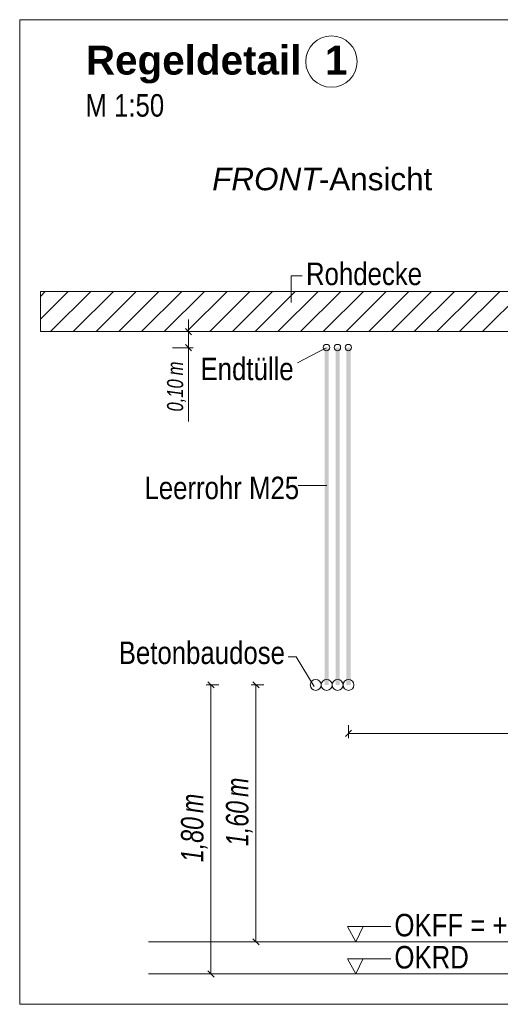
# Model space of a CAD drawing. Extents: x -620 to 300, y 62 to 1107.
# Tile 253 of 256: x 143 to 172, y 881 to 942. Entities that reach past the tile are written whole.
import ezdxf
from ezdxf.lldxf.tags import DXFTag

# ---------------------------------------------------------------- set-up
doc = ezdxf.new("R2010")
doc.units = 0
doc.layers.get('0').update_dxf_attribs({"lineweight": 35})
for name, color, linetype, lineweight, true_color in [('E_Aussparung Bemaßung-A06G9GDC8I', 5, 'Continuous', 9, 0x0000ff), ('E_Betonbaudose', 1, 'Continuous', 13, 0xff0000), ('E_Detail_Beschriftung', 7, 'Continuous', 13, 0x009900), ('E_Detail_Wandschraffur', 7, 'Continuous', 5, 0xc0c0c0), ('E_Leerrohr Beschriftung', 1, 'Continuous', 9, 0xff0000)]:
    doc.layers.add(name, color=color, linetype=linetype, lineweight=lineweight, true_color=true_color)
doc.layers.add('E_Detail_Linie_Text_Bem', color=7, linetype='Continuous', lineweight=13)
doc.styles.get("Standard").update_dxf_attribs({"font": 'ARIALN.TTF'})
tags = doc.linetypes.add('fein_strichliert', pattern=[4, 1, -2, 1]).pattern_tags.tags
tags[8:9] = [DXFTag(74, 4), DXFTag(75, 0), DXFTag(340, '0'), DXFTag(46, 0.0), DXFTag(50, 0.0), DXFTag(44, 0.0), DXFTag(45, 0.0)]
tags[6:7] = [DXFTag(74, 4), DXFTag(75, 0), DXFTag(340, '0'), DXFTag(46, 0.0), DXFTag(50, 0.0), DXFTag(44, 0.0), DXFTag(45, 0.0)]
tags[4:5] = [DXFTag(74, 4), DXFTag(75, 0), DXFTag(340, '0'), DXFTag(46, 0.0), DXFTag(50, 0.0), DXFTag(44, 0.0), DXFTag(45, 0.0)]
tags = doc.linetypes.add('fein_strichliert-A06G9GDB8I', pattern=[4, 1, -2, 1]).pattern_tags.tags
tags[8:9] = [DXFTag(74, 4), DXFTag(75, 0), DXFTag(340, '0'), DXFTag(46, 0.0), DXFTag(50, 0.0), DXFTag(44, 0.0), DXFTag(45, 0.0)]
tags[6:7] = [DXFTag(74, 4), DXFTag(75, 0), DXFTag(340, '0'), DXFTag(46, 0.0), DXFTag(50, 0.0), DXFTag(44, 0.0), DXFTag(45, 0.0)]
tags[4:5] = [DXFTag(74, 4), DXFTag(75, 0), DXFTag(340, '0'), DXFTag(46, 0.0), DXFTag(50, 0.0), DXFTag(44, 0.0), DXFTag(45, 0.0)]

# ---------------------------------------------------------------- blocks, each defined once
blk = doc.blocks.new('Referenz-A06G9GDJ8I')
at = {"layer": 'E_Aussparung Bemaßung-A06G9GDC8I', "linetype": 'Continuous', "ltscale": 0.13}
for p, q in [((152.859, 922.835), (153.241, 922.453)), ((153.05, 923.407), (153.05, 917.053)), ((153.35, 922.644), (152.05, 922.644)), ((153.35, 921.644), (152.05, 921.644)), ((152.859, 921.835), (153.241, 921.453)), ((154.259, 900.835), (154.641, 900.453)), ((157.059, 900.835), (157.441, 900.453)), ((154.15, 900.644), (154.95, 900.644)), ((154.45, 882.644), (154.45, 900.644)), ((156.95, 900.644), (157.75, 900.644)), ((157.25, 884.644), (157.25, 900.644)), ((163.2, 897.819), (162.818, 897.437)), ((163.009, 897.328), (163.009, 898.128)), ((163.009, 897.628), (186.009, 897.628)), ((157.059, 884.835), (157.441, 884.453)), ((157.55, 884.644), (156.75, 884.644)), ((154.15, 882.644), (154.95, 882.644)), ((154.259, 882.835), (154.641, 882.453))]:
    blk.add_line(p, q, dxfattribs=at)
at = {"layer": 'E_Betonbaudose', "linetype": 'Continuous', "ltscale": 0.13}
for centre, radius in [((161.64, 921.654), 0.2), ((162.32, 921.654), 0.2), ((163, 921.654), 0.2), ((160.969, 900.644), 0.34), ((161.649, 900.644), 0.34), ((162.329, 900.644), 0.34), ((163.009, 900.644), 0.34)]:
    blk.add_circle(centre, radius, dxfattribs=at)
at = {"layer": 'E_Detail_Linie_Text_Bem', "linetype": 'fein_strichliert-A06G9GDB8I', "ltscale": 0.65}
for p, q in [((205.317, 942.071), (142.548, 942.071)), ((142.548, 942.071), (142.548, 880.754)), ((142.548, 880.754), (202.291, 880.754))]:
    blk.add_line(p, q, dxfattribs=at)
at = {"layer": 'E_Detail_Linie_Text_Bem', "color": 0, "linetype": 'Continuous', "ltscale": 0.13}
for p, q in [((159.439, 924.464), (159.439, 926.112)), ((159.439, 926.112), (160.125, 926.112)), ((159.838, 920.692), (161.628, 921.644)), ((159.884, 913.058), (161.669, 913.058)), ((159.76, 902.391), (159.26, 902.391)), ((159.76, 902.391), (160.878, 900.551)), ((163.461, 884.644), (162.952, 885.593)), ((162.952, 885.593), (165.636, 885.593)), ((163.919, 885.597), (163.461, 884.644)), ((163.461, 882.644), (162.952, 883.593)), ((162.952, 883.593), (165.636, 883.593)), ((163.919, 883.597), (163.461, 882.644))]:
    blk.add_line(p, q, dxfattribs=at)
at = {"layer": 'E_Detail_Linie_Text_Bem', "linetype": 'Continuous', "ltscale": 0.13}
for p, q in [((195.165, 925.144), (143.838, 925.144)), ((143.838, 925.144), (143.838, 922.644)), ((143.838, 922.644), (154.23, 922.644)), ((143.838, 922.644), (192.665, 922.644)), ((154.23, 922.644), (195.165, 922.644)), ((150.564, 884.644), (187.577, 884.644)), ((150.564, 882.644), (187.577, 882.644))]:
    blk.add_line(p, q, dxfattribs=at)
for points in [[(161.774, 921.644), (161.774, 900.644), (161.524, 921.643), (161.524, 900.644)], [(162.454, 921.644), (162.454, 900.644), (162.204, 921.643), (162.204, 900.644)], [(163.134, 921.644), (163.134, 900.644), (162.884, 921.643), (162.884, 900.644)]]:
    blk.add_solid(points, dxfattribs=at)
at = {"layer": 'E_Detail_Wandschraffur', "linetype": 'fein_strichliert', "ltscale": 0.13}
for p, q in [((143.838, 923.425), (145.557, 925.144)), ((145.885, 922.644), (148.385, 925.144)), ((148.714, 922.644), (151.214, 925.144)), ((151.542, 922.644), (154.042, 925.144)), ((154.37, 922.644), (156.87, 925.144)), ((157.199, 922.644), (159.699, 925.144)), ((160.027, 922.644), (162.527, 925.144)), ((162.856, 922.644), (165.356, 925.144)), ((165.684, 922.644), (168.184, 925.144)), ((168.513, 922.644), (171.013, 925.144)), ((171.341, 922.644), (173.841, 925.144))]:
    blk.add_line(p, q, dxfattribs=at)
at = {"layer": 'E_Detail_Wandschraffur', "linetype": 'ByBlock', "ltscale": 0.13}
for p, q in [((143.838, 924.839), (144.142, 925.144)), ((144.471, 922.644), (146.971, 925.144)), ((147.299, 922.644), (149.799, 925.144)), ((150.128, 922.644), (152.628, 925.144)), ((152.956, 922.644), (155.456, 925.144)), ((155.785, 922.644), (158.285, 925.144)), ((158.613, 922.644), (161.113, 925.144)), ((161.441, 922.644), (163.941, 925.144)), ((164.27, 922.644), (166.77, 925.144)), ((167.098, 922.644), (169.598, 925.144)), ((169.927, 922.644), (172.427, 925.144))]:
    blk.add_line(p, q, dxfattribs=at)
at = {"layer": 'E_Leerrohr Beschriftung', "linetype": 'Continuous', "ltscale": 0.13}
blk.add_circle((161.947, 939.464), 1.6, dxfattribs=at)
at = {"layer": 'E_Aussparung Bemaßung-A06G9GDC8I', "linetype": 'Continuous', "ltscale": 0.13, "attachment_point": 1, "rotation": 90}
for s, insert, char_height in [('{\\W0.9;\\fArial Narrow|b0|i1;m}', (151.717, 919.921), 1), ('{\\W0.9;\\fArial Narrow|b0|i1;0,10 }', (151.717, 917.669), 1), ('{\\W0.9;\\fArial Narrow|b0|i1;m}', (155.383, 893.665), 1.4), ('{\\W0.9;\\fArial Narrow|b0|i1;m}', (152.583, 892.665), 1.4), ('{\\W0.9;\\fArial Narrow|b0|i1;1,60 }', (155.383, 890.607), 1.4), ('{\\W0.9;\\fArial Narrow|b0|i1;1,80 }', (152.583, 889.607), 1.4)]:
    blk.add_mtext(s, dxfattribs=dict(at, insert=insert, char_height=char_height))
at = {"layer": 'E_Detail_Beschriftung', "color": 1, "linetype": 'Continuous', "lineweight": 35, "ltscale": 0.35, "true_color": 0xff0000, "char_height": 1.8, "attachment_point": 1}
for s, insert in [('{\\fArial|b1|i0;Regeldetail}', (146.666, 940.452)), ('{\\fArial|b1|i0;1}', (161.549, 940.452))]:
    blk.add_mtext(s, dxfattribs=dict(at, insert=insert))
at = {"layer": 'E_Detail_Beschriftung', "linetype": 'Continuous', "ltscale": 0.13, "char_height": 1.4, "attachment_point": 1}
for s, insert in [('{\\fArial Narrow;M 1:50}', (146.636, 937.435)), ('{\\fArial Narrow;Rohdecke}', (160.364, 926.942)), ('{\\fArial Narrow;Endtülle}', (153.8, 921.023)), ('{\\fArial Narrow;Leerrohr M25}', (150.311, 913.613)), ('{\\fArial Narrow;Betonbaudose}', (148.711, 903.346)), ('{\\fArial Narrow;OKFF = +0,20m OKRD}', (165.867, 886.386)), ('{\\fArial Narrow;OKRD}', (165.867, 884.386))]:
    blk.add_mtext(s, dxfattribs=dict(at, insert=insert))
at = {"layer": 'E_Detail_Beschriftung', "linetype": 'Continuous', "lineweight": -2, "ltscale": 0.25, "char_height": 1.4, "attachment_point": 1}
for s, insert in [('{\\fArial|b0|i1;FRONT}', (154.526, 932.849)), ('{\\fArial;-Ansicht}', (161.161, 932.849))]:
    blk.add_mtext(s, dxfattribs=dict(at, insert=insert))

msp = doc.modelspace()

# ---------------------------------------------------------------- block references
at = {"color": 8, "lineweight": 25, "ltscale": 0.25, "true_color": 0x808080}
msp.add_blockref('Referenz-A06G9GDJ8I', (0, 0), dxfattribs=at)

doc.saveas('drawing.dxf')
